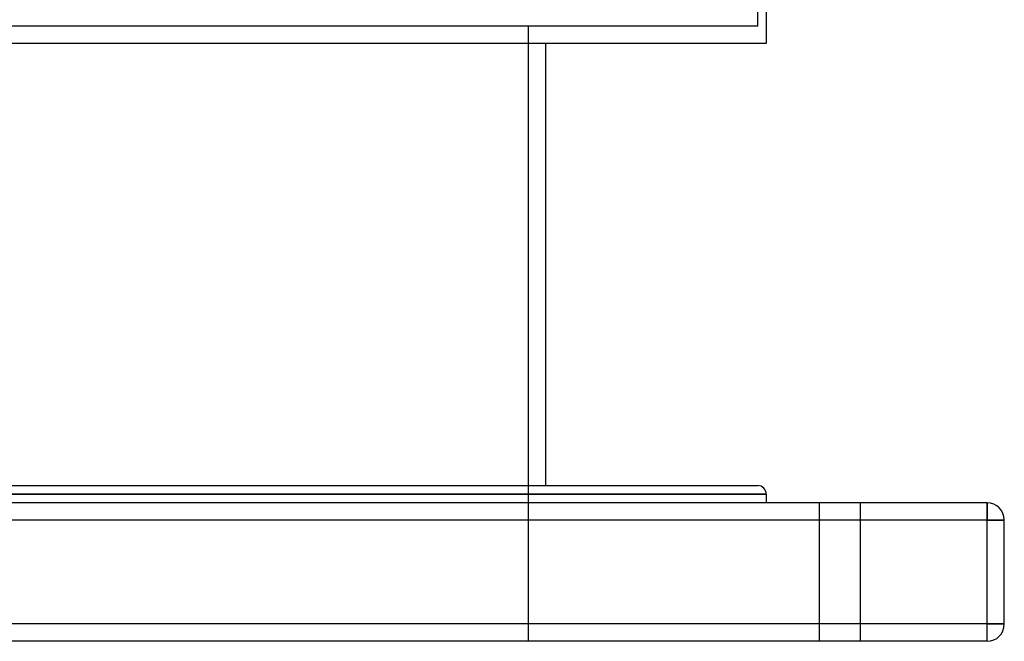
# Model space of a CAD drawing. Header units: millimetres. Extents: x -380 to 380, y -180 to 333.
# Tile 4 of 8: x 31 to 315, y -180 to -1. Entities that reach past the tile are written whole.
import ezdxf

# ---------------------------------------------------------------- set-up
doc = ezdxf.new("R2010")
doc.units = ezdxf.units.MM
doc.layers.add('HIDDEN', color=7, linetype='Continuous')
doc.layers.add('THICK', color=7, linetype='Continuous')

msp = doc.modelspace()

# ---------------------------------------------------------------- linework, layer by layer
at = {"layer": 'HIDDEN'}
for p, q in [((243.75, -2.8), (243.75, 16.39)), ((243.75, -2.8), (-243.75, -2.8)), ((177.5, -180.5), (177.5, -2.8)), ((246.25, -138), (0, -138)), ((261.5, -140.5), (261.5, -180.5)), ((261.5, -140.5), (261.5, -180.5)), ((273.5, -180.5), (273.5, -140.5)), ((273.5, -180.5), (273.5, -140.5)), ((310, -145.5), (310, -140.5)), ((310, -140.5), (310, -140.5)), ((310, -145.5), (-310, -145.5)), ((310, -175.5), (310, -145.5)), ((310, -145.5), (315, -145.5)), ((315, -145.5), (315, -145.5)), ((310, -175.5), (-310, -175.5)), ((310, -175.5), (315, -175.5)), ((310, -180.5), (310, -175.5)), ((315, -175.5), (315, -175.5)), ((310, -180.5), (310, -180.5))]:
    msp.add_line(p, q, dxfattribs=at)
at = {"layer": 'THICK'}
for p, q in [((246.25, 16.39), (246.25, -7.8)), ((246.25, -7.8), (-246.25, -7.8)), ((182.5, -7.8), (182.5, -135.5)), ((0, -135.5), (243.75, -135.5)), ((0, -138), (246.25, -138)), ((246.25, -138), (246.25, -140.5)), ((310, -140.5), (-310, -140.5)), ((310, -140.5), (310, -145.5)), ((310, -145.5), (-310, -145.5)), ((315, -145.5), (310, -145.5)), ((310, -175.5), (310, -145.5)), ((315, -175.5), (315, -145.5)), ((310, -175.5), (-310, -175.5)), ((315, -175.5), (310, -175.5)), ((310, -180.5), (310, -175.5)), ((310, -180.5), (-310, -180.5))]:
    msp.add_line(p, q, dxfattribs=at)
for centre, radius, start, end in [((243.75, -138), 2.5, 0, 90), ((310, -145.5), 5, 0, 90), ((310, -175.5), 5, 270, 0)]:
    msp.add_arc(centre, radius, start, end, dxfattribs=at)

doc.saveas('drawing.dxf')
